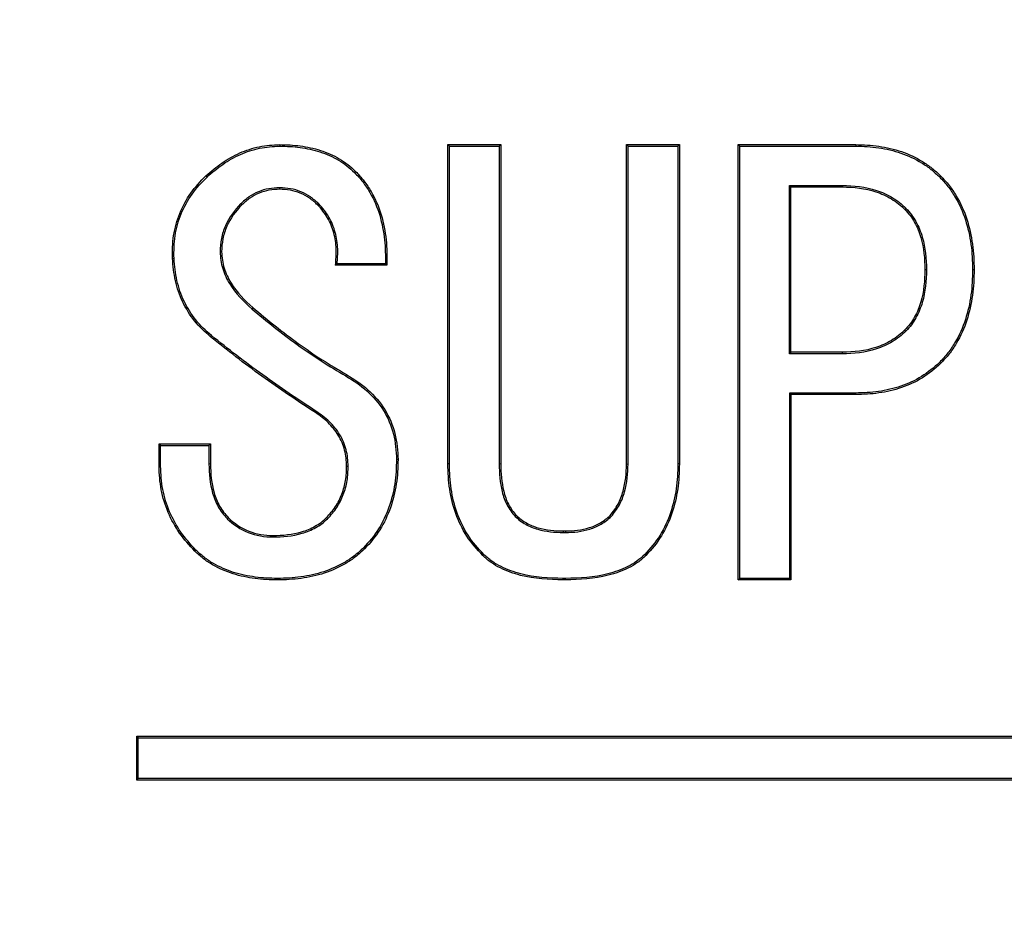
# Model space of a CAD drawing. Header units: millimetres. Extents: x 19 to 819, y 19 to 629.
# Tile 6 of 15: x 175.47 to 179.96, y 183.43 to 187.51. Entities that reach past the tile are written whole.
import ezdxf

# ---------------------------------------------------------------- set-up
doc = ezdxf.new("R2010")
doc.units = ezdxf.units.MM
doc.header["$LTSCALE"] = 3
doc.linetypes.add('SLD-Center', pattern=[19.05, 15.24, -1.27, 1.27, -1.27])
doc.linetypes.add('SLD-Solid', pattern=[0])
doc.layers.add('CENTER', color=40, linetype='SLD-Center')
doc.layers.add('DIMENSIONS', color=140, linetype='SLD-Solid', lineweight=25)
doc.styles.add('SLDTEXTSTYLE0', font='TXT', dxfattribs={"width": 0.7})
doc.dimstyles.new('SLDDIMSTYLE3', dxfattribs={"dimtxt": 6.474023, "dimasz": 9.906, "dimexe": 0, "dimexo": 0.0625, "dimgap": 1.618506, "dimtad": 0, "dimtih": 1, "dimtoh": 1, "dimrnd": 1e-09, "dimzin": 4, "dimdsep": 46, "dimtxsty": 'SLDTEXTSTYLE0', "dimsah": 1, "dimcen": 0, "dimadec": 0, "dimazin": 1, "dimtfac": 1, "dimtofl": 0, "dimtmove": 0, "dimatfit": 3, "dimfxl": 0, "dimfrac": 2, "dimtolj": 1, "dimtzin": 12, "dimarcsym": 0})
doc.dimstyles.new('SLDDIMSTYLE4', dxfattribs={"dimtxt": 6.474023, "dimasz": 9.906, "dimexe": 0, "dimexo": 0.0625, "dimgap": 1.618506, "dimtad": 0, "dimtih": 1, "dimtoh": 1, "dimdec": 4, "dimlfac": 3, "dimzin": 12, "dimdsep": 46, "dimtxsty": 'SLDTEXTSTYLE0', "dimsah": 1, "dimcen": 0.09, "dimadec": 0, "dimazin": 3, "dimtfac": 1, "dimtdec": 0, "dimtofl": 0, "dimtmove": 0, "dimatfit": 3, "dimfxl": 0, "dimfrac": 2, "dimtolj": 1, "dimtzin": 12, "dimarcsym": 0})

# ---------------------------------------------------------------- blocks, each defined once
blk = doc.blocks.new('_D_5')
at = {"layer": 'DIMENSIONS'}
for p, q in [((139.4998, 158.743), (110.7185, 126.8049)), ((65.1617, 136.2064), (62.9877, 136.2064)), ((62.9877, 136.2064), (62.9877, 125.9171)), ((84.3999, 136.2064), (86.5738, 136.2064)), ((86.5738, 136.2064), (86.5738, 125.9171)), ((110.7185, 126.8049), (94.0498, 126.8049)), ((62.9877, 125.9171), (65.1617, 125.9171)), ((86.5738, 125.9171), (84.3999, 125.9171))]:
    blk.add_line(p, q, dxfattribs=at)
blk.add_solid([(139.4998, 158.743), (131.7362, 152.4044), (134.0005, 150.364)], dxfattribs=at)
at = {"layer": 'DIMENSIONS', "char_height": 6.35, "attachment_point": 1, "style": 'SLDTEXTSTYLE0'}
for s, insert in [('%%c', (60.2743, 145.8413)), ('70.0', (70.0491, 145.8413)), ('2.76', (65.1617, 134.1026)), ('B.C.', (65.8379, 122.364))]:
    blk.add_mtext(s, dxfattribs=dict(at, insert=insert))
blk = doc.blocks.new('_D_6')
at = {"layer": 'DIMENSIONS'}
for p, q in [((196.5407, 204.1484), (245.2283, 232.2581)), ((162.9302, 145.9334), (162.9302, 89.7138))]:
    blk.add_line(p, q, dxfattribs=at)
for start, end in [(331.065944, 30), (270, 322.833051)]:
    blk.add_arc((162.9302, 184.7434), 85.5046, start, end, dxfattribs=at)
for points in [[(236.9794, 227.4956), (240.0681, 217.9609), (242.7912, 219.3302)], [(162.9302, 99.2388), (172.9076, 98.2883), (172.7319, 101.3312)]]:
    blk.add_solid(points, dxfattribs=at)
at = {"layer": 'DIMENSIONS', "insert": (224.3058, 141.2722), "char_height": 6.35, "attachment_point": 1, "style": 'SLDTEXTSTYLE0'}
blk.add_mtext('120°', dxfattribs=at)

msp = doc.modelspace()

# ---------------------------------------------------------------- linework, layer by layer
for p, q in [((176.657914, 186.936928), (176.657944, 186.929942)), ((177.424016, 185.482691), (177.424016, 186.936928)), ((177.424016, 186.936928), (177.431, 186.929944)), ((177.424016, 186.936928), (177.664694, 186.936928)), ((177.431, 185.482779), (177.431, 186.929944)), ((177.431, 186.929944), (177.657709, 186.929944)), ((177.664694, 186.936928), (177.657709, 186.929944)), ((177.657709, 186.929944), (177.657709, 185.482636)), ((177.664694, 186.936928), (177.664694, 185.482691)), ((178.237575, 185.482691), (178.237575, 186.936928)), ((178.237575, 186.936928), (178.244559, 186.929944)), ((178.237575, 186.936928), (178.478253, 186.936928)), ((178.244559, 185.482629), (178.244559, 186.929944)), ((178.244559, 186.929944), (178.471269, 186.929944)), ((178.478253, 186.936928), (178.471269, 186.929944)), ((178.471269, 186.929944), (178.471269, 185.482753)), ((178.478253, 186.936928), (178.478253, 185.482691)), ((178.746049, 184.954631), (178.746049, 186.936928)), ((178.753034, 186.929944), (178.746049, 186.936928)), ((178.746049, 186.936928), (179.281643, 186.936928)), ((178.753034, 184.961615), (178.753034, 186.929944)), ((178.753034, 186.929944), (179.281573, 186.929944)), ((179.281643, 186.936928), (179.281573, 186.929944)), ((176.322321, 186.794556), (176.327104, 186.789464)), ((177.003677, 186.814895), (176.998729, 186.809959)), ((179.668083, 186.794556), (179.663142, 186.789616)), ((176.657914, 186.733539), (176.657914, 186.740532)), ((178.979743, 186.751446), (179.22068, 186.751446)), ((178.979743, 185.984182), (178.979743, 186.751446)), ((178.979743, 186.751446), (178.986727, 186.744461)), ((178.986727, 185.991166), (178.986727, 186.744461)), ((178.986727, 186.744461), (179.220626, 186.744461)), ((179.22068, 186.751446), (179.220626, 186.744461)), ((176.485033, 186.662352), (176.480168, 186.667369)), ((176.830795, 186.662352), (176.835699, 186.667334)), ((179.510345, 186.646922), (179.505371, 186.642013)), ((176.169778, 186.418284), (176.176757, 186.418604)), ((176.386519, 186.448761), (176.393507, 186.448793)), ((177.146049, 186.387776), (176.912151, 186.387776)), ((177.139181, 186.39476), (176.91976, 186.39476)), ((177.146049, 186.387776), (177.139181, 186.39476)), ((179.603883, 186.367437), (179.596897, 186.367437)), ((179.820626, 186.367437), (179.813641, 186.367437)), ((176.53588, 186.194556), (176.531334, 186.189253)), ((176.34266, 186.062352), (176.347134, 186.067716)), ((179.510322, 186.087927), (179.505371, 186.092861)), ((178.986727, 185.991166), (178.979743, 185.984182)), ((179.22068, 185.984182), (178.979743, 185.984182)), ((179.220626, 185.991166), (178.986727, 185.991166)), ((179.22068, 185.984182), (179.220626, 185.991166)), ((179.668083, 185.940318), (179.663159, 185.945276)), ((176.962999, 185.889471), (176.959423, 185.883471)), ((179.281573, 185.805683), (178.979743, 185.805683)), ((178.979743, 185.805683), (178.979743, 184.961615)), ((178.986727, 185.798699), (178.979743, 185.805683)), ((178.986727, 185.798699), (178.986727, 184.954631)), ((179.281643, 185.798699), (178.986727, 185.798699)), ((179.281643, 185.798699), (179.281573, 185.805683)), ((176.820626, 185.716589), (176.824468, 185.722422)), ((176.108761, 185.472522), (176.108761, 185.574217)), ((176.108761, 185.574217), (176.115745, 185.567232)), ((176.108761, 185.574217), (176.34266, 185.574217)), ((176.115745, 185.472622), (176.115745, 185.567232)), ((176.115745, 185.567232), (176.335675, 185.567232)), ((176.34266, 185.574217), (176.335675, 185.567232)), ((176.335675, 185.567232), (176.335675, 185.482648)), ((176.34266, 185.574217), (176.34266, 185.482691)), ((176.34266, 185.482691), (176.335675, 185.482648)), ((177.196897, 185.50303), (177.189911, 185.502977)), ((177.431, 185.482779), (177.424016, 185.482691)), ((177.664694, 185.482691), (177.657709, 185.482636)), ((178.237575, 185.482691), (178.244559, 185.482629)), ((178.478253, 185.482691), (178.471269, 185.482753)), ((176.108761, 185.472522), (176.115745, 185.472622)), ((176.962999, 185.472522), (176.969986, 185.472536)), ((176.424016, 185.238623), (176.419064, 185.233696)), ((176.871473, 185.238623), (176.876428, 185.233698)), ((177.73588, 185.248793), (177.730921, 185.243865)), ((178.162999, 185.248793), (178.168052, 185.243951)), ((177.949439, 185.177606), (177.949379, 185.170622)), ((177.949379, 185.170622), (177.959677, 185.170622)), ((177.949439, 185.177606), (177.959609, 185.177606)), ((177.959609, 185.177606), (177.959677, 185.170622)), ((176.627405, 185.157267), (176.627389, 185.150283)), ((176.271473, 185.086081), (176.27641, 185.091026)), ((177.044355, 185.09625), (177.039431, 185.101208)), ((177.583338, 185.065742), (177.588193, 185.070766)), ((178.32571, 185.065742), (178.320803, 185.070719)), ((176.647744, 184.954631), (176.647723, 184.961616)), ((177.949439, 184.954631), (177.949509, 184.961615)), ((177.959609, 184.954631), (177.949439, 184.954631)), ((177.95954, 184.961615), (177.949509, 184.961615)), ((177.959609, 184.954631), (177.95954, 184.961615)), ((178.746049, 184.954631), (178.753034, 184.961615)), ((178.986727, 184.954631), (178.746049, 184.954631)), ((178.979743, 184.961615), (178.753034, 184.961615)), ((178.986727, 184.954631), (178.979743, 184.961615)), ((176.007066, 184.04335), (176.007066, 184.24335)), ((176.007066, 184.24335), (176.014051, 184.236366)), ((176.007066, 184.24335), (184.007066, 184.24335)), ((176.014051, 184.050334), (176.014051, 184.236366)), ((176.014051, 184.236366), (184.000082, 184.236366)), ((176.007066, 184.04335), (176.014051, 184.050334)), ((184.007066, 184.04335), (176.007066, 184.04335)), ((184.000082, 184.050334), (176.014051, 184.050334))]:
    msp.add_line(p, q)
at = {"flags": 128}
msp.add_lwpolyline([(176.912151, 186.387776), (176.916415, 186.391687), (176.91976, 186.39476)], dxfattribs=at)
msp.add_circle((162.930241, 184.74335), 50)
for points, knots in [([(176.322321, 186.794556), (176.345496, 186.81536), (176.369283, 186.835527), (176.420894, 186.870424), (176.447885, 186.886191), (176.504766, 186.91156), (176.534675, 186.920815), (176.595641, 186.93367), (176.626778, 186.936053), (176.657914, 186.936928)], [0.001513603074, 0.001513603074, 0.001513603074, 0.001513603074, 0.001607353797, 0.001607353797, 0.001701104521, 0.001701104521, 0.001794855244, 0.001794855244, 0.001888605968, 0.001888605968, 0.001888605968, 0.001888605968]), ([(176.327104, 186.789464), (176.35027, 186.810256), (176.373526, 186.829964), (176.424519, 186.864444), (176.451212, 186.880027), (176.507129, 186.904966), (176.536529, 186.914068), (176.596616, 186.926737), (176.626879, 186.929064), (176.657944, 186.929942)], [0, 0, 0, 0, 0.000092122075, 0.000092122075, 0.000184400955, 0.000184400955, 0.000276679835, 0.000276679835, 0.000368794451, 0.000368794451, 0.000368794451, 0.000368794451]), ([(176.657914, 186.936928), (176.689265, 186.936317), (176.720706, 186.935303), (176.782908, 186.926875), (176.813688, 186.920126), (176.873484, 186.901067), (176.902352, 186.888261), (176.956571, 186.856617), (176.980811, 186.836369), (177.003677, 186.814895)], [0.001505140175, 0.001505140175, 0.001505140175, 0.001505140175, 0.001599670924, 0.001599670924, 0.001694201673, 0.001694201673, 0.001788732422, 0.001788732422, 0.001883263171, 0.001883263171, 0.001883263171, 0.001883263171]), ([(176.657944, 186.929942), (176.689264, 186.92933), (176.720217, 186.928321), (176.781576, 186.920008), (176.812036, 186.913322), (176.870894, 186.894562), (176.89932, 186.881944), (176.952498, 186.850908), (176.975939, 186.831351), (176.998729, 186.809959)], [0, 0, 0, 0, 0.000092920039, 0.000092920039, 0.000186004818, 0.000186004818, 0.000279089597, 0.000279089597, 0.000371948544, 0.000371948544, 0.000371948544, 0.000371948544]), ([(179.281573, 186.929944), (179.316844, 186.929238), (179.351499, 186.927718), (179.420571, 186.917432), (179.454704, 186.909888), (179.520452, 186.88726), (179.551936, 186.872264), (179.596421, 186.844898), (179.610829, 186.835099), (179.637742, 186.813605), (179.650354, 186.801705), (179.663142, 186.789616)], [0, 0, 0, 0, 0.00010368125, 0.00010368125, 0.000207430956, 0.000207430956, 0.000311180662, 0.000311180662, 0.000363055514, 0.000363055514, 0.000414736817, 0.000414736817, 0.000414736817, 0.000414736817]), ([(179.281643, 186.936928), (179.316898, 186.936223), (179.352166, 186.93468), (179.421939, 186.924289), (179.456503, 186.916656), (179.523199, 186.893701), (179.555203, 186.878454), (179.600276, 186.850726), (179.614905, 186.840782), (179.642433, 186.818796), (179.65526, 186.806678), (179.668083, 186.794556)], [0.001692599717, 0.001692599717, 0.001692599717, 0.001692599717, 0.001798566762, 0.001798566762, 0.001904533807, 0.001904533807, 0.002010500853, 0.002010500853, 0.002063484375, 0.002063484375, 0.002116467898, 0.002116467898, 0.002116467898, 0.002116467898]), ([(176.169778, 186.418284), (176.168958, 186.45328), (176.169548, 186.488358), (176.180451, 186.557547), (176.189547, 186.591541), (176.216008, 186.656366), (176.233058, 186.687144), (176.273301, 186.744459), (176.297371, 186.770021), (176.322321, 186.794556)], [0.001701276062, 0.001701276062, 0.001701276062, 0.001701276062, 0.00180675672, 0.00180675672, 0.001912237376, 0.001912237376, 0.002017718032, 0.002017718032, 0.002123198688, 0.002123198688, 0.002123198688, 0.002123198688]), ([(176.176757, 186.418604), (176.175941, 186.453579), (176.176524, 186.487762), (176.187281, 186.556019), (176.196211, 186.589386), (176.222276, 186.653242), (176.239047, 186.68352), (176.278714, 186.740014), (176.302177, 186.764946), (176.327104, 186.789464)], [0, 0, 0, 0, 0.000102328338, 0.000102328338, 0.000204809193, 0.000204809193, 0.000307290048, 0.000307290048, 0.000409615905, 0.000409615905, 0.000409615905, 0.000409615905]), ([(176.998729, 186.809959), (177.011898, 186.795863), (177.024834, 186.781977), (177.048003, 186.752146), (177.058487, 186.736148), (177.087507, 186.686805), (177.10258, 186.651705), (177.124329, 186.578576), (177.131303, 186.540815), (177.139415, 186.466961), (177.139735, 186.431083), (177.139181, 186.39476)], [0, 0, 0, 0, 0.000056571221, 0.000056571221, 0.000113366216, 0.000113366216, 0.000226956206, 0.000226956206, 0.000340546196, 0.000340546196, 0.000447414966, 0.000447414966, 0.000447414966, 0.000447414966]), ([(177.003677, 186.814895), (177.016879, 186.800763), (177.030071, 186.78662), (177.053753, 186.756129), (177.06438, 186.739906), (177.093783, 186.68991), (177.109133, 186.654174), (177.131165, 186.580088), (177.138205, 186.541945), (177.146645, 186.465105), (177.146744, 186.426404), (177.146049, 186.387776)], [0.001856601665, 0.001856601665, 0.001856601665, 0.001856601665, 0.001914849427, 0.001914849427, 0.001973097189, 0.001973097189, 0.002089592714, 0.002089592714, 0.002206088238, 0.002206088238, 0.002322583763, 0.002322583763, 0.002322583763, 0.002322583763]), ([(179.663142, 186.789616), (179.676462, 186.775515), (179.689541, 186.761628), (179.712967, 186.731755), (179.723583, 186.715716), (179.753253, 186.666365), (179.769027, 186.631377), (179.792651, 186.558381), (179.800967, 186.520685), (179.81164, 186.444566), (179.812969, 186.406232), (179.813641, 186.367437)], [0, 0, 0, 0, 0.000056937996, 0.000056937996, 0.000114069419, 0.000114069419, 0.000228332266, 0.000228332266, 0.000342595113, 0.000342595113, 0.000456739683, 0.000456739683, 0.000456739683, 0.000456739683]), ([(179.668083, 186.794556), (179.681428, 186.780428), (179.694761, 186.766289), (179.718698, 186.735764), (179.729449, 186.719513), (179.759477, 186.669566), (179.775528, 186.633971), (179.799439, 186.560087), (179.80783, 186.522033), (179.818615, 186.445119), (179.819956, 186.40624), (179.820626, 186.367437)], [0.001865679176, 0.001865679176, 0.001865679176, 0.001865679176, 0.00192421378, 0.00192421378, 0.001982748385, 0.001982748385, 0.002099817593, 0.002099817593, 0.002216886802, 0.002216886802, 0.002333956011, 0.002333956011, 0.002333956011, 0.002333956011]), ([(176.657914, 186.740532), (176.657793, 186.740526), (176.657673, 186.74052), (176.657552, 186.740513), (176.641538, 186.739684), (176.62525, 186.738854), (176.592691, 186.733363), (176.576702, 186.72868), (176.546091, 186.716157), (176.531386, 186.708287), (176.504362, 186.689238), (176.492257, 186.678285), (176.480352, 186.667536), (176.480291, 186.66748), (176.480229, 186.667425), (176.480168, 186.667369)], [0, 0, 0, 0, 0.000000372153, 0.000000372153, 0.000000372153, 0.00004981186, 0.00004981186, 0.000099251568, 0.000099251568, 0.000148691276, 0.000148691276, 0.000198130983, 0.000198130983, 0.000198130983, 0.000198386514, 0.000198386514, 0.000198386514, 0.000198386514]), ([(176.657914, 186.733539), (176.641898, 186.732709), (176.625881, 186.731878), (176.594383, 186.726566), (176.578899, 186.722033), (176.549183, 186.709876), (176.534951, 186.702255), (176.508845, 186.683853), (176.496939, 186.673103), (176.485033, 186.662352)], [0.000783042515, 0.000783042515, 0.000783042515, 0.000783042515, 0.000831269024, 0.000831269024, 0.000879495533, 0.000879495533, 0.000927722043, 0.000927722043, 0.000975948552, 0.000975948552, 0.000975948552, 0.000975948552]), ([(176.835699, 186.667334), (176.835625, 186.667401), (176.83555, 186.667469), (176.835476, 186.667536), (176.823571, 186.678285), (176.811465, 186.689238), (176.784442, 186.708287), (176.769737, 186.716157), (176.739126, 186.72868), (176.723136, 186.733363), (176.690578, 186.738854), (176.67429, 186.739684), (176.658276, 186.740513), (176.658155, 186.74052), (176.658034, 186.740526), (176.657914, 186.740532)], [0, 0, 0, 0, 0.00000030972, 0.00000030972, 0.00000030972, 0.000049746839, 0.000049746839, 0.000099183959, 0.000099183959, 0.000148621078, 0.000148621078, 0.000198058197, 0.000198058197, 0.000198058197, 0.000198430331, 0.000198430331, 0.000198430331, 0.000198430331]), ([(176.830795, 186.662352), (176.818889, 186.673103), (176.806982, 186.683853), (176.780877, 186.702255), (176.766645, 186.709876), (176.736929, 186.722033), (176.721445, 186.726566), (176.689946, 186.731878), (176.67393, 186.732709), (176.657914, 186.733539)], [0.000783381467, 0.000783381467, 0.000783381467, 0.000783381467, 0.000831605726, 0.000831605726, 0.000879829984, 0.000879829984, 0.000928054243, 0.000928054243, 0.000976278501, 0.000976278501, 0.000976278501, 0.000976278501]), ([(179.220626, 186.744461), (179.272288, 186.743657), (179.324613, 186.738501), (179.398407, 186.713969), (179.422174, 186.703323), (179.46651, 186.676404), (179.486561, 186.65989), (179.505371, 186.642013)], [0, 0, 0, 0, 0.000155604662, 0.000155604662, 0.000233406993, 0.000233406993, 0.000311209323, 0.000311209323, 0.000311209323, 0.000311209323]), ([(179.22068, 186.751446), (179.220698, 186.751445), (179.220716, 186.751445), (179.220735, 186.751445), (179.272659, 186.750636), (179.325975, 186.745409), (179.401031, 186.720456), (179.425406, 186.709531), (179.470527, 186.682135), (179.491312, 186.665009), (179.510182, 186.647076), (179.510237, 186.647025), (179.510291, 186.646973), (179.510345, 186.646922)], [0, 0, 0, 0, 0.000000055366, 0.000000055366, 0.000000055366, 0.000158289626, 0.000158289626, 0.000237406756, 0.000237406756, 0.000316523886, 0.000316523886, 0.000316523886, 0.000316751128, 0.000316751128, 0.000316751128, 0.000316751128]), ([(176.480168, 186.667369), (176.48011, 186.66731), (176.480053, 186.66725), (176.479995, 186.66719), (176.452189, 186.63824), (176.427194, 186.605), (176.402609, 186.549113), (176.396302, 186.529497), (176.38839, 186.48948), (176.387141, 186.468873), (176.386526, 186.449009), (176.386524, 186.448926), (176.386521, 186.448844), (176.386519, 186.448761)], [0, 0, 0, 0, 0.000000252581, 0.000000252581, 0.000000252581, 0.000122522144, 0.000122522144, 0.000183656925, 0.000183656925, 0.000244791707, 0.000244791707, 0.000244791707, 0.000245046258, 0.000245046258, 0.000245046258, 0.000245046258]), ([(176.485033, 186.662352), (176.457515, 186.633703), (176.433229, 186.601374), (176.40918, 186.546707), (176.403059, 186.527664), (176.395336, 186.488603), (176.394122, 186.468669), (176.393507, 186.448793)], [0.000968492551, 0.000968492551, 0.000968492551, 0.000968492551, 0.001088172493, 0.001088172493, 0.001148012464, 0.001148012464, 0.001207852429, 0.001207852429, 0.001207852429, 0.001207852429]), ([(176.912151, 186.387776), (176.9143, 186.412401), (176.916208, 186.437169), (176.914199, 186.486636), (176.910567, 186.511281), (176.89777, 186.559108), (176.888379, 186.582233), (176.863679, 186.625169), (176.847658, 186.644257), (176.830795, 186.662352)], [0.001194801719, 0.001194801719, 0.001194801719, 0.001194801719, 0.001269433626, 0.001269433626, 0.001344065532, 0.001344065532, 0.001418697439, 0.001418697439, 0.001493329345, 0.001493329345, 0.001493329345, 0.001493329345]), ([(176.91976, 186.39476), (176.921625, 186.416944), (176.923101, 186.439554), (176.921158, 186.487405), (176.917459, 186.512543), (176.904372, 186.561456), (176.894742, 186.585178), (176.869424, 186.629189), (176.852779, 186.649006), (176.835905, 186.667113), (176.835836, 186.667187), (176.835768, 186.667261), (176.835699, 186.667334)], [0, 0, 0, 0, 0.000068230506, 0.000068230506, 0.000144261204, 0.000144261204, 0.000220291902, 0.000220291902, 0.0002963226, 0.0002963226, 0.0002963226, 0.000296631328, 0.000296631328, 0.000296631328, 0.000296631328]), ([(179.510345, 186.646922), (179.510396, 186.646867), (179.510447, 186.646812), (179.510497, 186.646757), (179.52744, 186.628451), (179.543379, 186.608187), (179.568336, 186.564173), (179.577622, 186.540355), (179.599106, 186.468), (179.602863, 186.416998), (179.60388, 186.367581), (179.603881, 186.367533), (179.603882, 186.367485), (179.603883, 186.367437)], [0.000000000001, 0.000000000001, 0.000000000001, 0.000000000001, 0.00000022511, 0.00000022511, 0.00000022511, 0.000075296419, 0.000075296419, 0.000150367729, 0.000150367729, 0.000300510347, 0.000300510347, 0.000300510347, 0.000300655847, 0.000300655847, 0.000300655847, 0.000300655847]), ([(179.505371, 186.642013), (179.52221, 186.623819), (179.537562, 186.604286), (179.562003, 186.561184), (179.57104, 186.537983), (179.592182, 186.46678), (179.595882, 186.4168), (179.596897, 186.367437)], [0, 0, 0, 0, 0.000073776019, 0.000073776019, 0.000147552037, 0.000147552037, 0.000295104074, 0.000295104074, 0.000295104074, 0.000295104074]), ([(176.34266, 186.062352), (176.31689, 186.084581), (176.291881, 186.107879), (176.249284, 186.161047), (176.231038, 186.190035), (176.201806, 186.251556), (176.190975, 186.284014), (176.175525, 186.350367), (176.172099, 186.384317), (176.169778, 186.418284)], [0.001633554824, 0.001633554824, 0.001633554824, 0.001633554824, 0.001736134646, 0.001736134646, 0.001838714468, 0.001838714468, 0.00194129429, 0.00194129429, 0.002043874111, 0.002043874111, 0.002043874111, 0.002043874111]), ([(176.347134, 186.067716), (176.321384, 186.089932), (176.296997, 186.112664), (176.255047, 186.165025), (176.23712, 186.193508), (176.208341, 186.254078), (176.197681, 186.286011), (176.182435, 186.351487), (176.17908, 186.384656), (176.176757, 186.418604)], [0, 0, 0, 0, 0.000099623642, 0.000099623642, 0.000199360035, 0.000199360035, 0.000299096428, 0.000299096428, 0.000398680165, 0.000398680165, 0.000398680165, 0.000398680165]), ([(176.386519, 186.448761), (176.386522, 186.448678), (176.386525, 186.448596), (176.386529, 186.448513), (176.387537, 186.423328), (176.390767, 186.397187), (176.405997, 186.348146), (176.416887, 186.324585), (176.45775, 186.259519), (176.493229, 186.222517), (176.531287, 186.189294), (176.531303, 186.18928), (176.531319, 186.189267), (176.531334, 186.189253)], [0, 0, 0, 0, 0.000000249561, 0.000000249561, 0.000000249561, 0.000076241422, 0.000076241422, 0.000152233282, 0.000152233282, 0.000304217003, 0.000304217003, 0.000304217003, 0.000304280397, 0.000304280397, 0.000304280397, 0.000304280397]), ([(176.393507, 186.448793), (176.394511, 186.423724), (176.397614, 186.398688), (176.412489, 186.350788), (176.423088, 186.327843), (176.463091, 186.264147), (176.498222, 186.227429), (176.53588, 186.194556)], [0.001222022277, 0.001222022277, 0.001222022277, 0.001222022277, 0.001297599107, 0.001297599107, 0.00137317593, 0.00137317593, 0.001524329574, 0.001524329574, 0.001524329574, 0.001524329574]), ([(179.596897, 186.367437), (179.595882, 186.318074), (179.592182, 186.268094), (179.57104, 186.196891), (179.562003, 186.17369), (179.537562, 186.130588), (179.52221, 186.111055), (179.505371, 186.092861)], [0, 0, 0, 0, 0.000148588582, 0.000148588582, 0.000222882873, 0.000222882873, 0.000297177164, 0.000297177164, 0.000297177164, 0.000297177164]), ([(179.603883, 186.367437), (179.603882, 186.367389), (179.603881, 186.367341), (179.60388, 186.367293), (179.602863, 186.317876), (179.599106, 186.266874), (179.577622, 186.194519), (179.568336, 186.170701), (179.543379, 186.126687), (179.52744, 186.106423), (179.510497, 186.088117), (179.510439, 186.088054), (179.51038, 186.08799), (179.510322, 186.087927)], [0, 0, 0, 0, 0.000000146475, 0.000000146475, 0.000000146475, 0.000151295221, 0.000151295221, 0.000226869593, 0.000226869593, 0.000302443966, 0.000302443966, 0.000302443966, 0.000302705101, 0.000302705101, 0.000302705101, 0.000302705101]), ([(179.813641, 186.367437), (179.812969, 186.328642), (179.81164, 186.290308), (179.800967, 186.214188), (179.792651, 186.176493), (179.769027, 186.103497), (179.753253, 186.068509), (179.723583, 186.019158), (179.712967, 186.003118), (179.689546, 185.973253), (179.676473, 185.959371), (179.663159, 185.945276)], [0, 0, 0, 0, 0.000115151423, 0.000115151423, 0.000230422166, 0.000230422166, 0.00034569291, 0.00034569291, 0.000403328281, 0.000403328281, 0.000460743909, 0.000460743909, 0.000460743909, 0.000460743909]), ([(179.820626, 186.367437), (179.819956, 186.328634), (179.818615, 186.289755), (179.80783, 186.212841), (179.799439, 186.174787), (179.775528, 186.100902), (179.759477, 186.065307), (179.729449, 186.015361), (179.718698, 185.999109), (179.694761, 185.968585), (179.681428, 185.954446), (179.668083, 185.940318)], [0.001862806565, 0.001862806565, 0.001862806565, 0.001862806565, 0.001979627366, 0.001979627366, 0.002096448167, 0.002096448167, 0.002213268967, 0.002213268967, 0.002271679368, 0.002271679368, 0.002330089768, 0.002330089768, 0.002330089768, 0.002330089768]), ([(176.53588, 186.194556), (176.602936, 186.13812), (176.671149, 186.083156), (176.777924, 186.006481), (176.813873, 185.981403), (176.8875, 185.933965), (176.925248, 185.911715), (176.962999, 185.889471)], [0.002119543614, 0.002119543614, 0.002119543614, 0.002119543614, 0.002382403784, 0.002382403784, 0.002513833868, 0.002513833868, 0.002645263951, 0.002645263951, 0.002645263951, 0.002645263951]), ([(176.531334, 186.189253), (176.531351, 186.189239), (176.531367, 186.189226), (176.531383, 186.189212), (176.598424, 186.132789), (176.666955, 186.07757), (176.773911, 186.000765), (176.809945, 185.975625), (176.883853, 185.928007), (176.92169, 185.905705), (176.959423, 185.883471)], [0, 0, 0, 0, 0.000000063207, 0.000000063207, 0.000000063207, 0.00026345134, 0.00026345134, 0.000395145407, 0.000395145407, 0.000526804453, 0.000526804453, 0.000526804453, 0.000526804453]), ([(176.820626, 185.716589), (176.738143, 185.770224), (176.656437, 185.825011), (176.49689, 185.940177), (176.419247, 186.000585), (176.34266, 186.062352)], [0.002379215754, 0.002379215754, 0.002379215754, 0.002379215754, 0.002674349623, 0.002674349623, 0.0029694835, 0.0029694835, 0.0029694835, 0.0029694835]), ([(176.824468, 185.722422), (176.824456, 185.722429), (176.824445, 185.722437), (176.824433, 185.722445), (176.741944, 185.776083), (176.66045, 185.830729), (176.501084, 185.945763), (176.423692, 186.005974), (176.347134, 186.067716)], [0, 0, 0, 0, 0.000000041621, 0.000000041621, 0.000000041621, 0.00029479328, 0.00029479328, 0.00058942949, 0.00058942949, 0.00058942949, 0.00058942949]), ([(179.505371, 186.092861), (179.486416, 186.075196), (179.466334, 186.058788), (179.422103, 186.031801), (179.398192, 186.021574), (179.32444, 185.997209), (179.272257, 185.991967), (179.220626, 185.991166)], [0, 0, 0, 0, 0.000077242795, 0.000077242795, 0.000154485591, 0.000154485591, 0.000308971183, 0.000308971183, 0.000308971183, 0.000308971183]), ([(179.510322, 186.087927), (179.510259, 186.087869), (179.510196, 186.08781), (179.510133, 186.087751), (179.491111, 186.070025), (179.470369, 186.053069), (179.425343, 186.025596), (179.400744, 186.015061), (179.32591, 185.99034), (179.272547, 185.984986), (179.220734, 185.984182), (179.220716, 185.984182), (179.220698, 185.984182), (179.22068, 185.984182)], [0, 0, 0, 0, 0.000000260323, 0.000000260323, 0.000000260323, 0.00007882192, 0.00007882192, 0.000157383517, 0.000157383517, 0.000314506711, 0.000314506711, 0.000314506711, 0.00031456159, 0.00031456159, 0.00031456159, 0.00031456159]), ([(179.663159, 185.945276), (179.637459, 185.92133), (179.611, 185.899372), (179.551857, 185.862859), (179.520306, 185.848278), (179.454474, 185.825764), (179.420447, 185.818169), (179.351428, 185.80791), (179.316815, 185.806388), (179.281573, 185.805683)], [0, 0, 0, 0, 0.000103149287, 0.000103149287, 0.000206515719, 0.000206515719, 0.000309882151, 0.000309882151, 0.00041318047, 0.00041318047, 0.00041318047, 0.00041318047]), ([(179.668083, 185.940318), (179.642299, 185.916283), (179.615124, 185.89371), (179.555133, 185.856674), (179.522992, 185.841815), (179.456308, 185.81901), (179.421809, 185.811311), (179.352096, 185.800949), (179.316868, 185.799402), (179.281643, 185.798699)], [0.001691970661, 0.001691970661, 0.001691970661, 0.001691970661, 0.00179813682, 0.00179813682, 0.001904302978, 0.001904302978, 0.002010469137, 0.002010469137, 0.002116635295, 0.002116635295, 0.002116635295, 0.002116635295]), ([(176.959423, 185.883471), (176.99338, 185.863001), (177.026255, 185.841842), (177.084152, 185.789343), (177.109861, 185.759402), (177.151201, 185.693379), (177.166121, 185.657036), (177.185547, 185.58132), (177.188566, 185.54258), (177.189911, 185.502977)], [0, 0, 0, 0, 0.000115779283, 0.000115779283, 0.000231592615, 0.000231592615, 0.000347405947, 0.000347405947, 0.000463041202, 0.000463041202, 0.000463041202, 0.000463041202]), ([(176.962999, 185.889471), (176.996933, 185.869015), (177.030487, 185.847432), (177.089295, 185.794108), (177.115391, 185.763731), (177.15751, 185.696463), (177.172738, 185.659347), (177.192475, 185.582421), (177.195556, 185.542665), (177.196897, 185.50303)], [0.001901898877, 0.001901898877, 0.001901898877, 0.001901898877, 0.002021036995, 0.002021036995, 0.002140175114, 0.002140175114, 0.002259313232, 0.002259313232, 0.002378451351, 0.002378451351, 0.002378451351, 0.002378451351]), ([(176.962999, 185.472522), (176.96222, 185.497197), (176.959981, 185.521822), (176.947484, 185.569596), (176.937889, 185.592529), (176.912222, 185.634688), (176.896247, 185.653655), (176.861078, 185.6883), (176.841163, 185.702883), (176.820626, 185.716589)], [0.001202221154, 0.001202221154, 0.001202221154, 0.001202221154, 0.001276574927, 0.001276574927, 0.001350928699, 0.001350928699, 0.001425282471, 0.001425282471, 0.001499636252, 0.001499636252, 0.001499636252, 0.001499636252]), ([(176.969986, 185.472536), (176.969984, 185.472605), (176.969981, 185.472674), (176.969979, 185.472742), (176.969201, 185.497404), (176.966866, 185.523098), (176.954112, 185.571854), (176.94417, 185.595642), (176.917871, 185.638838), (176.901453, 185.658331), (176.865675, 185.693576), (176.844986, 185.708729), (176.824503, 185.722399), (176.824491, 185.722406), (176.82448, 185.722414), (176.824468, 185.722422)], [0, 0, 0, 0, 0.000000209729, 0.000000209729, 0.000000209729, 0.000075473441, 0.000075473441, 0.000150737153, 0.000150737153, 0.000226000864, 0.000226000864, 0.000301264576, 0.000301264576, 0.000301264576, 0.000301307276, 0.000301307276, 0.000301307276, 0.000301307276]), ([(176.335675, 185.482648), (176.335676, 185.482633), (176.335676, 185.482619), (176.335676, 185.482604), (176.336222, 185.438568), (176.339746, 185.393091), (176.358996, 185.32866), (176.367232, 185.307403), (176.389378, 185.268146), (176.403618, 185.249955), (176.418952, 185.233814), (176.418989, 185.233774), (176.419026, 185.233735), (176.419064, 185.233696)], [0, 0, 0, 0, 0.000000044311, 0.000000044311, 0.000000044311, 0.000134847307, 0.000134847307, 0.000202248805, 0.000202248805, 0.000269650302, 0.000269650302, 0.000269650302, 0.000269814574, 0.000269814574, 0.000269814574, 0.000269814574]), ([(176.34266, 185.482691), (176.343204, 185.43879), (176.346665, 185.394332), (176.365574, 185.331038), (176.373561, 185.310398), (176.395215, 185.272015), (176.408814, 185.254626), (176.424016, 185.238623)], [0.001068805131, 0.001068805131, 0.001068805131, 0.001068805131, 0.001201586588, 0.001201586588, 0.001267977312, 0.001267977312, 0.001334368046, 0.001334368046, 0.001334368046, 0.001334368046]), ([(177.189911, 185.502977), (177.189217, 185.465831), (177.187779, 185.429181), (177.176524, 185.356516), (177.167786, 185.320584), (177.143431, 185.251313), (177.127414, 185.218134), (177.08853, 185.155849), (177.064986, 185.128132), (177.039431, 185.101208)], [0, 0, 0, 0, 0.000109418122, 0.000109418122, 0.000219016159, 0.000219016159, 0.000328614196, 0.000328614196, 0.000438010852, 0.000438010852, 0.000438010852, 0.000438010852]), ([(177.196897, 185.50303), (177.196205, 185.465853), (177.194754, 185.428583), (177.183362, 185.355035), (177.174538, 185.318731), (177.149857, 185.248533), (177.133592, 185.214841), (177.094166, 185.151689), (177.069981, 185.123239), (177.044355, 185.09625)], [0.001784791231, 0.001784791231, 0.001784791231, 0.001784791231, 0.001896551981, 0.001896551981, 0.002008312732, 0.002008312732, 0.002120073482, 0.002120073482, 0.002231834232, 0.002231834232, 0.002231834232, 0.002231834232]), ([(177.583338, 185.065742), (177.556581, 185.093103), (177.531057, 185.121874), (177.489604, 185.186294), (177.472938, 185.220997), (177.446841, 185.292996), (177.437762, 185.330366), (177.426538, 185.406115), (177.424981, 185.444446), (177.424016, 185.482691)], [0.001878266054, 0.001878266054, 0.001878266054, 0.001878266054, 0.001993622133, 0.001993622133, 0.00210897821, 0.00210897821, 0.002224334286, 0.002224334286, 0.002339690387, 0.002339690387, 0.002339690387, 0.002339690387]), ([(177.588193, 185.070766), (177.561503, 185.098069), (177.536606, 185.126156), (177.495766, 185.189625), (177.479346, 185.223811), (177.453565, 185.294941), (177.444611, 185.331791), (177.43351, 185.406709), (177.431966, 185.444539), (177.431, 185.482779)], [0, 0, 0, 0, 0.000112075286, 0.000112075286, 0.000224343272, 0.000224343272, 0.000336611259, 0.000336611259, 0.000448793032, 0.000448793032, 0.000448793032, 0.000448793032]), ([(177.657709, 185.482636), (177.65771, 185.482617), (177.65771, 185.482599), (177.65771, 185.482581), (177.658375, 185.440588), (177.661348, 185.398186), (177.676455, 185.336023), (177.683791, 185.315777), (177.702987, 185.277262), (177.716616, 185.259607), (177.730711, 185.244096), (177.730781, 185.244019), (177.730851, 185.243942), (177.730921, 185.243865)], [0, 0, 0, 0, 0.000000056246, 0.000000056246, 0.000000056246, 0.000128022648, 0.000128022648, 0.000192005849, 0.000192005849, 0.00025598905, 0.00025598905, 0.00025598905, 0.000256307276, 0.000256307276, 0.000256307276, 0.000256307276]), ([(177.664694, 185.482691), (177.665354, 185.440983), (177.668338, 185.398996), (177.68314, 185.338092), (177.690321, 185.318331), (177.708958, 185.280938), (177.721834, 185.26425), (177.73588, 185.248793)], [0.001016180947, 0.001016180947, 0.001016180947, 0.001016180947, 0.001142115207, 0.001142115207, 0.001205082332, 0.001205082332, 0.001268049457, 0.001268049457, 0.001268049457, 0.001268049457]), ([(178.162999, 185.248793), (178.176464, 185.2648), (178.18927, 185.281545), (178.208919, 185.318551), (178.216194, 185.338317), (178.233374, 185.398743), (178.23683, 185.440873), (178.237575, 185.482691)], [0.001020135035, 0.001020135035, 0.001020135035, 0.001020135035, 0.001083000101, 0.001083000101, 0.001145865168, 0.001145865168, 0.001271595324, 0.001271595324, 0.001271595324, 0.001271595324]), ([(178.168052, 185.243951), (178.168149, 185.244066), (178.168246, 185.244182), (178.168343, 185.244297), (178.181829, 185.260327), (178.195158, 185.277741), (178.215369, 185.315804), (178.222811, 185.33605), (178.240295, 185.397547), (178.243811, 185.440642), (178.244558, 185.482567), (178.244558, 185.482587), (178.244559, 185.482608), (178.244559, 185.482629)], [0.000000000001, 0.000000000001, 0.000000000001, 0.000000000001, 0.000000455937, 0.000000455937, 0.000000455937, 0.000063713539, 0.000063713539, 0.000126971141, 0.000126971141, 0.000253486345, 0.000253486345, 0.000253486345, 0.000253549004, 0.000253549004, 0.000253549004, 0.000253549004]), ([(178.471269, 185.482753), (178.470597, 185.444747), (178.469186, 185.407248), (178.458213, 185.332806), (178.449827, 185.295941), (178.425813, 185.224871), (178.409777, 185.190755), (178.370694, 185.126796), (178.346747, 185.098336), (178.320803, 185.070719)], [0, 0, 0, 0, 0.000112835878, 0.000112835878, 0.00022573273, 0.00022573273, 0.000338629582, 0.000338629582, 0.000451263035, 0.000451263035, 0.000451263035, 0.000451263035]), ([(178.478253, 185.482691), (178.477583, 185.444699), (178.476155, 185.406634), (178.465066, 185.331403), (178.456606, 185.294184), (178.432268, 185.222157), (178.416001, 185.187546), (178.376343, 185.122647), (178.351745, 185.093441), (178.32571, 185.065742)], [0.001846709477, 0.001846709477, 0.001846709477, 0.001846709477, 0.001961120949, 0.001961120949, 0.002075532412, 0.002075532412, 0.002189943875, 0.002189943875, 0.002304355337, 0.002304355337, 0.002304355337, 0.002304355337]), ([(176.271473, 185.086081), (176.246887, 185.112194), (176.222689, 185.138928), (176.181715, 185.197924), (176.164237, 185.22952), (176.136069, 185.295585), (176.125598, 185.330145), (176.111879, 185.400665), (176.109792, 185.436655), (176.108761, 185.472522)], [0.001738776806, 0.001738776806, 0.001738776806, 0.001738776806, 0.001847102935, 0.001847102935, 0.001955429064, 0.001955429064, 0.002063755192, 0.002063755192, 0.002172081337, 0.002172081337, 0.002172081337, 0.002172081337]), ([(176.27641, 185.091026), (176.251865, 185.117099), (176.228099, 185.143381), (176.187737, 185.201496), (176.17046, 185.232732), (176.142695, 185.297851), (176.132361, 185.331956), (176.118834, 185.40149), (176.116777, 185.436773), (176.115745, 185.472622)], [0, 0, 0, 0, 0.000105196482, 0.000105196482, 0.000210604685, 0.000210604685, 0.000316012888, 0.000316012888, 0.000421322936, 0.000421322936, 0.000421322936, 0.000421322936]), ([(176.871473, 185.238623), (176.88628, 185.254253), (176.900297, 185.270613), (176.923867, 185.306648), (176.933533, 185.325958), (176.948919, 185.366159), (176.954577, 185.387006), (176.961423, 185.429492), (176.962409, 185.451033), (176.962999, 185.472522)], [0.001049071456, 0.001049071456, 0.001049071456, 0.001049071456, 0.001113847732, 0.001113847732, 0.001178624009, 0.001178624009, 0.001243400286, 0.001243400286, 0.001308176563, 0.001308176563, 0.001308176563, 0.001308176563]), ([(176.876428, 185.233698), (176.876466, 185.233739), (176.876505, 185.23378), (176.876544, 185.23382), (176.891352, 185.249451), (176.905926, 185.26646), (176.929928, 185.303155), (176.93992, 185.323107), (176.955577, 185.364016), (176.961404, 185.385467), (176.968387, 185.428809), (176.969391, 185.450863), (176.96998, 185.47233), (176.969982, 185.472399), (176.969984, 185.472467), (176.969986, 185.472536)], [0, 0, 0, 0, 0.000000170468, 0.000000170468, 0.000000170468, 0.000065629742, 0.000065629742, 0.000131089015, 0.000131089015, 0.000196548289, 0.000196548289, 0.000262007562, 0.000262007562, 0.000262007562, 0.000262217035, 0.000262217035, 0.000262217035, 0.000262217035]), ([(176.419064, 185.233696), (176.419103, 185.233658), (176.419142, 185.23362), (176.419181, 185.233583), (176.446527, 185.207352), (176.479129, 185.184473), (176.550212, 185.156401), (176.589577, 185.150756), (176.627318, 185.150284), (176.627341, 185.150284), (176.627365, 185.150283), (176.627389, 185.150283)], [0, 0, 0, 0, 0.000000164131, 0.000000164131, 0.000000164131, 0.00011482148, 0.00011482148, 0.00022947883, 0.00022947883, 0.00022947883, 0.00022955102, 0.00022955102, 0.00022955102, 0.00022955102]), ([(176.424016, 185.238623), (176.451117, 185.212627), (176.482282, 185.190737), (176.55219, 185.163128), (176.589948, 185.157736), (176.627405, 185.157267)], [0.000914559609, 0.000914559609, 0.000914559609, 0.000914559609, 0.001027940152, 0.001027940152, 0.001141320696, 0.001141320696, 0.001141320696, 0.001141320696]), ([(176.627389, 185.150283), (176.627413, 185.150283), (176.627436, 185.150283), (176.62746, 185.150284), (176.67154, 185.150627), (176.717032, 185.154229), (176.781441, 185.17364), (176.802826, 185.181985), (176.831933, 185.198783), (176.841534, 185.204477), (176.86004, 185.218038), (176.868399, 185.226001), (176.876306, 185.233582), (176.876347, 185.23362), (176.876387, 185.233659), (176.876428, 185.233698)], [0, 0, 0, 0, 0.000000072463, 0.000000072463, 0.000000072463, 0.000134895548, 0.000134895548, 0.000202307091, 0.000202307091, 0.000236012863, 0.000236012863, 0.000269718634, 0.000269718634, 0.000269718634, 0.000269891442, 0.000269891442, 0.000269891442, 0.000269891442]), ([(176.627405, 185.157267), (176.671232, 185.157609), (176.715787, 185.161148), (176.779041, 185.180211), (176.79965, 185.188216), (176.828284, 185.204742), (176.8378, 185.210399), (176.855519, 185.223383), (176.863507, 185.230986), (176.871473, 185.238623)], [0.001067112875, 0.001067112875, 0.001067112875, 0.001067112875, 0.001199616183, 0.001199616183, 0.001265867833, 0.001265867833, 0.001298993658, 0.001298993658, 0.001332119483, 0.001332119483, 0.001332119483, 0.001332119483]), ([(177.730921, 185.243865), (177.730998, 185.243794), (177.731074, 185.243724), (177.731151, 185.243653), (177.745279, 185.230653), (177.761038, 185.217524), (177.795949, 185.198375), (177.814259, 185.190751), (177.871352, 185.174726), (177.910465, 185.171296), (177.949318, 185.170623), (177.949338, 185.170623), (177.949359, 185.170623), (177.949379, 185.170622)], [0, 0, 0, 0, 0.000000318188, 0.000000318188, 0.000000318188, 0.000058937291, 0.000058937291, 0.000117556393, 0.000117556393, 0.000234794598, 0.000234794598, 0.000234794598, 0.000234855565, 0.000234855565, 0.000234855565, 0.000234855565]), ([(177.73588, 185.248793), (177.750023, 185.235778), (177.76497, 185.223332), (177.798734, 185.204814), (177.816637, 185.197337), (177.872257, 185.181726), (177.911009, 185.178272), (177.949439, 185.177606)], [0.000936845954, 0.000936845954, 0.000936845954, 0.000936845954, 0.000995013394, 0.000995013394, 0.001053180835, 0.001053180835, 0.001169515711, 0.001169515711, 0.001169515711, 0.001169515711]), ([(177.959609, 185.177606), (177.996386, 185.178321), (178.033534, 185.182), (178.086398, 185.198236), (178.103352, 185.205844), (178.13527, 185.224293), (178.149439, 185.236362), (178.162999, 185.248793)], [0.000896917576, 0.000896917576, 0.000896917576, 0.000896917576, 0.001007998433, 0.001007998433, 0.001063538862, 0.001063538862, 0.001119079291, 0.001119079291, 0.001119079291, 0.001119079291]), ([(177.959677, 185.170622), (177.959699, 185.170623), (177.959722, 185.170623), (177.959745, 185.170624), (177.996995, 185.171348), (178.034526, 185.174999), (178.088978, 185.191722), (178.106285, 185.199473), (178.139327, 185.218571), (178.154182, 185.231236), (178.167718, 185.243644), (178.167829, 185.243746), (178.16794, 185.243848), (178.168052, 185.243951)], [0, 0, 0, 0, 0.000000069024, 0.000000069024, 0.000000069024, 0.000113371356, 0.000113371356, 0.000170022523, 0.000170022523, 0.000226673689, 0.000226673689, 0.000226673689, 0.000227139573, 0.000227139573, 0.000227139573, 0.000227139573]), ([(176.647744, 184.954631), (176.613628, 184.955093), (176.579512, 184.956349), (176.511914, 184.965707), (176.478362, 184.972438), (176.413272, 184.992907), (176.38181, 185.006592), (176.337602, 185.032401), (176.323286, 185.041795), (176.296383, 185.062731), (176.283922, 185.0744), (176.271473, 185.086081)], [0.00163772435, 0.00163772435, 0.00163772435, 0.00163772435, 0.001740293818, 0.001740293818, 0.001842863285, 0.001842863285, 0.001945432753, 0.001945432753, 0.001996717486, 0.001996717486, 0.00204800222, 0.00204800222, 0.00204800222, 0.00204800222]), ([(176.647723, 184.961616), (176.613599, 184.96208), (176.580114, 184.963316), (176.51319, 184.972581), (176.480001, 184.979244), (176.415823, 184.999426), (176.384878, 185.012889), (176.34135, 185.0383), (176.327275, 185.047541), (176.301029, 185.067966), (176.288828, 185.079374), (176.27641, 185.091026)], [0, 0, 0, 0, 0.000100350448, 0.000100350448, 0.00020081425, 0.00020081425, 0.000301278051, 0.000301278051, 0.000351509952, 0.000351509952, 0.000401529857, 0.000401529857, 0.000401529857, 0.000401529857]), ([(177.039431, 185.101208), (177.026293, 185.088906), (177.013366, 185.076838), (176.985616, 185.055208), (176.970721, 185.04539), (176.92493, 185.017876), (176.892531, 185.003178), (176.824883, 184.981168), (176.789897, 184.973729), (176.719231, 184.963737), (176.683751, 184.962322), (176.647723, 184.961616)], [0, 0, 0, 0, 0.000052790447, 0.000052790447, 0.000105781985, 0.000105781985, 0.000211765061, 0.000211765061, 0.000317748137, 0.000317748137, 0.000423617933, 0.000423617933, 0.000423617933, 0.000423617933]), ([(177.044355, 185.09625), (177.031187, 185.083921), (177.01801, 185.071602), (176.989612, 185.049468), (176.97451, 185.039519), (176.928142, 185.011658), (176.895144, 184.996683), (176.826591, 184.974379), (176.791216, 184.966861), (176.71983, 184.956769), (176.683773, 184.955336), (176.647744, 184.954631)], [0.001731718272, 0.001731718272, 0.001731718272, 0.001731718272, 0.001786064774, 0.001786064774, 0.001840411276, 0.001840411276, 0.00194910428, 0.00194910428, 0.002057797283, 0.002057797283, 0.002166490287, 0.002166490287, 0.002166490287, 0.002166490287]), ([(177.949439, 184.954631), (177.884282, 184.955925), (177.818278, 184.959374), (177.723312, 184.983807), (177.692177, 184.994399), (177.648431, 185.01658), (177.634217, 185.024829), (177.607563, 185.043732), (177.595421, 185.054705), (177.583338, 185.065742)], [0.001564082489, 0.001564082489, 0.001564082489, 0.001564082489, 0.001760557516, 0.001760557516, 0.00185879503, 0.00185879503, 0.001907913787, 0.001907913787, 0.001957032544, 0.001957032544, 0.001957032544, 0.001957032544]), ([(177.949509, 184.961615), (177.884393, 184.962909), (177.819223, 184.966343), (177.725439, 184.990471), (177.6948, 185.000899), (177.651857, 185.022674), (177.637894, 185.030784), (177.612019, 185.049134), (177.600279, 185.059728), (177.588193, 185.070766)], [0, 0, 0, 0, 0.000193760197, 0.000193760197, 0.000290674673, 0.000290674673, 0.00033913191, 0.00033913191, 0.00038739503, 0.00038739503, 0.00038739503, 0.00038739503]), ([(178.320803, 185.070719), (178.308736, 185.059697), (178.297013, 185.049121), (178.271155, 185.030789), (178.257187, 185.02267), (178.214262, 185.000876), (178.18355, 184.990623), (178.089814, 184.966215), (178.024673, 184.962905), (177.95954, 184.961615)], [0, 0, 0, 0, 0.000047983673, 0.000047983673, 0.000096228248, 0.000096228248, 0.000192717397, 0.000192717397, 0.000385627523, 0.000385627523, 0.000385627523, 0.000385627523]), ([(178.32571, 185.065742), (178.313627, 185.054704), (178.301486, 185.043731), (178.274832, 185.024834), (178.260619, 185.01658), (178.216882, 184.994374), (178.185687, 184.983962), (178.090798, 184.959255), (178.024749, 184.955919), (177.959609, 184.954631)], [0.001571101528, 0.001571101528, 0.001571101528, 0.001571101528, 0.001620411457, 0.001620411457, 0.001669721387, 0.001669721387, 0.001768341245, 0.001768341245, 0.001965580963, 0.001965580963, 0.001965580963, 0.001965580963])]:
    msp.add_open_spline(points, degree=3, knots=knots)
at = {"layer": 'CENTER', "linetype": 'SLD-Center'}
msp.add_circle((162.930241, 184.74335), 35, dxfattribs=at)

# ---------------------------------------------------------------- dimensions: what is measured, and where the dimension line sits
at = {"layer": 'DIMENSIONS'}
dim = msp.add_angular_dim_2l(base=(200.970666, 108.166876), line1=((162.930241, 149.74335), (162.930241, 184.74335)), line2=((193.24113, 202.24335), (162.930241, 184.74335)), dimstyle='SLDDIMSTYLE4', dxfattribs=at)
dim.commit()
dim.dimension.update_dxf_attribs({"geometry": '_D_6', "text_midpoint": (234.677458, 138.231339), "dimtype": 162})
dim = msp.add_diameter_dim_2p(p1=(186.360634, 210.74367), p2=(139.499847, 158.74303), text='<>\\PB.C.', dimstyle='SLDDIMSTYLE3', dxfattribs=at)
dim.commit()
dim.dimension.update_dxf_attribs({"geometry": '_D_5', "text_midpoint": (74.780777, 130.150403), "dimtype": 163})

doc.saveas('drawing.dxf')
